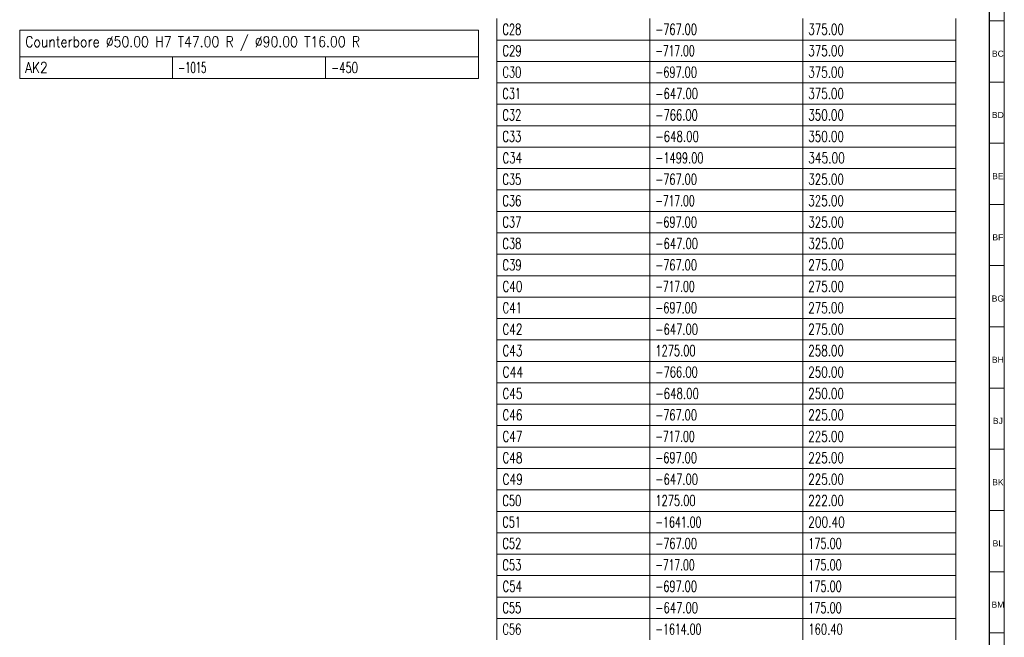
# Model space of a CAD drawing. Header units: millimetres. Extents: x -34 to 6620, y -230 to 4700.
# Tile 206 of 216: x 6296 to 6618, y 3489 to 3690. Entities that reach past the tile are written whole.
import ezdxf

# ---------------------------------------------------------------- set-up
doc = ezdxf.new("R2010")
doc.units = ezdxf.units.MM
doc.layers.add('1', color=7, linetype='Continuous', true_color=0xffffff)
doc.styles.add('Arial Unicode MS', font='Arial Unicode MS')
doc.styles.add('latin_extended', font='simplex.shx')

# ---------------------------------------------------------------- blocks, each defined once
blk = doc.blocks.new('TabularNote1')
at = {"layer": '1', "color": 163, "linetype": 'Continuous', "lineweight": 18}
for p, q in [((6296.106456, 3686.943218), (6346.106456, 3686.943218)), ((6296.106456, 3686.943218), (6296.106456, 3678.193218)), ((6346.106456, 3686.943218), (6396.106456, 3686.943218)), ((6396.106456, 3686.943218), (6446.106456, 3686.943218)), ((6446.106456, 3686.943218), (6446.106456, 3678.193218)), ((6296.106456, 3678.193218), (6346.106456, 3678.193218)), ((6296.106456, 3678.193218), (6296.106456, 3671.193218)), ((6346.106456, 3678.193218), (6396.106456, 3678.193218)), ((6346.106456, 3678.193218), (6346.106456, 3671.193218)), ((6396.106456, 3678.193218), (6446.106456, 3678.193218)), ((6396.106456, 3678.193218), (6396.106456, 3671.193218)), ((6446.106456, 3678.193218), (6446.106456, 3671.193218)), ((6296.106456, 3671.193218), (6346.106456, 3671.193218)), ((6346.106456, 3671.193218), (6396.106456, 3671.193218)), ((6396.106456, 3671.193218), (6446.106456, 3671.193218))]:
    blk.add_line(p, q, dxfattribs=at)
at = {"layer": '1', "color": 2, "linetype": 'Continuous', "lineweight": 13, "char_height": 3.5, "attachment_point": 4, "line_spacing_factor": 0.963855, "style": 'latin_extended'}
for s, insert in [('\\W0.8525;Counterbore %%c50.00 H7 T47.00 R / %%c90.00 T16.00 R', (6297.923956, 3682.568218)), ('\\W0.8262;AK2', (6297.923956, 3674.693218)), ('\\W0.5798;-1015', (6347.923956, 3674.693218)), ('\\W0.6800;-450', (6397.923956, 3674.693218))]:
    blk.add_mtext(s, dxfattribs=dict(at, insert=insert))
blk = doc.blocks.new('TabularNote4')
at = {"layer": '1', "color": 163, "linetype": 'Continuous', "lineweight": 18}
for p, q in [((6452.106456, 3690.712114), (6452.106456, 3683.712114)), ((6502.106456, 3690.712114), (6502.106456, 3683.712114)), ((6552.106456, 3690.712114), (6552.106456, 3683.712114)), ((6602.106456, 3690.712114), (6602.106456, 3683.712114)), ((6452.106456, 3683.712114), (6502.106456, 3683.712114)), ((6452.106456, 3683.712114), (6452.106456, 3676.712114)), ((6502.106456, 3683.712114), (6552.106456, 3683.712114)), ((6502.106456, 3683.712114), (6502.106456, 3676.712114)), ((6552.106456, 3683.712114), (6602.106456, 3683.712114)), ((6552.106456, 3683.712114), (6552.106456, 3676.712114)), ((6602.106456, 3683.712114), (6602.106456, 3676.712114)), ((6452.106456, 3676.712114), (6502.106456, 3676.712114)), ((6452.106456, 3676.712114), (6452.106456, 3669.712114)), ((6502.106456, 3676.712114), (6552.106456, 3676.712114)), ((6502.106456, 3676.712114), (6502.106456, 3669.712114)), ((6552.106456, 3676.712114), (6602.106456, 3676.712114)), ((6552.106456, 3676.712114), (6552.106456, 3669.712114)), ((6602.106456, 3676.712114), (6602.106456, 3669.712114)), ((6452.106456, 3669.712114), (6502.106456, 3669.712114)), ((6452.106456, 3669.712114), (6452.106456, 3662.712114)), ((6502.106456, 3669.712114), (6552.106456, 3669.712114)), ((6502.106456, 3669.712114), (6502.106456, 3662.712114)), ((6552.106456, 3669.712114), (6602.106456, 3669.712114)), ((6552.106456, 3669.712114), (6552.106456, 3662.712114)), ((6602.106456, 3669.712114), (6602.106456, 3662.712114)), ((6452.106456, 3662.712114), (6502.106456, 3662.712114)), ((6452.106456, 3662.712114), (6452.106456, 3655.712114)), ((6502.106456, 3662.712114), (6552.106456, 3662.712114)), ((6502.106456, 3662.712114), (6502.106456, 3655.712114)), ((6552.106456, 3662.712114), (6602.106456, 3662.712114)), ((6552.106456, 3662.712114), (6552.106456, 3655.712114)), ((6602.106456, 3662.712114), (6602.106456, 3655.712114)), ((6452.106456, 3655.712114), (6502.106456, 3655.712114)), ((6452.106456, 3655.712114), (6452.106456, 3648.712114)), ((6502.106456, 3655.712114), (6552.106456, 3655.712114)), ((6502.106456, 3655.712114), (6502.106456, 3648.712114)), ((6552.106456, 3655.712114), (6602.106456, 3655.712114)), ((6552.106456, 3655.712114), (6552.106456, 3648.712114)), ((6602.106456, 3655.712114), (6602.106456, 3648.712114)), ((6452.106456, 3648.712114), (6502.106456, 3648.712114)), ((6452.106456, 3648.712114), (6452.106456, 3641.712114)), ((6502.106456, 3648.712114), (6552.106456, 3648.712114)), ((6502.106456, 3648.712114), (6502.106456, 3641.712114)), ((6552.106456, 3648.712114), (6602.106456, 3648.712114)), ((6552.106456, 3648.712114), (6552.106456, 3641.712114)), ((6602.106456, 3648.712114), (6602.106456, 3641.712114)), ((6452.106456, 3641.712114), (6502.106456, 3641.712114)), ((6452.106456, 3641.712114), (6452.106456, 3634.712114)), ((6502.106456, 3641.712114), (6552.106456, 3641.712114)), ((6502.106456, 3641.712114), (6502.106456, 3634.712114)), ((6552.106456, 3641.712114), (6602.106456, 3641.712114)), ((6552.106456, 3641.712114), (6552.106456, 3634.712114)), ((6602.106456, 3641.712114), (6602.106456, 3634.712114)), ((6452.106456, 3634.712114), (6502.106456, 3634.712114)), ((6452.106456, 3634.712114), (6452.106456, 3627.712114)), ((6502.106456, 3634.712114), (6552.106456, 3634.712114)), ((6502.106456, 3634.712114), (6502.106456, 3627.712114)), ((6552.106456, 3634.712114), (6602.106456, 3634.712114)), ((6552.106456, 3634.712114), (6552.106456, 3627.712114)), ((6602.106456, 3634.712114), (6602.106456, 3627.712114)), ((6452.106456, 3627.712114), (6502.106456, 3627.712114)), ((6452.106456, 3627.712114), (6452.106456, 3620.712114)), ((6502.106456, 3627.712114), (6552.106456, 3627.712114)), ((6502.106456, 3627.712114), (6502.106456, 3620.712114)), ((6552.106456, 3627.712114), (6602.106456, 3627.712114)), ((6552.106456, 3627.712114), (6552.106456, 3620.712114)), ((6602.106456, 3627.712114), (6602.106456, 3620.712114)), ((6452.106456, 3620.712114), (6502.106456, 3620.712114)), ((6452.106456, 3620.712114), (6452.106456, 3613.712114)), ((6502.106456, 3620.712114), (6552.106456, 3620.712114)), ((6502.106456, 3620.712114), (6502.106456, 3613.712114)), ((6552.106456, 3620.712114), (6602.106456, 3620.712114)), ((6552.106456, 3620.712114), (6552.106456, 3613.712114)), ((6602.106456, 3620.712114), (6602.106456, 3613.712114)), ((6452.106456, 3613.712114), (6502.106456, 3613.712114)), ((6452.106456, 3613.712114), (6452.106456, 3606.712114)), ((6502.106456, 3613.712114), (6552.106456, 3613.712114)), ((6502.106456, 3613.712114), (6502.106456, 3606.712114)), ((6552.106456, 3613.712114), (6602.106456, 3613.712114)), ((6552.106456, 3613.712114), (6552.106456, 3606.712114)), ((6602.106456, 3613.712114), (6602.106456, 3606.712114)), ((6452.106456, 3606.712114), (6502.106456, 3606.712114)), ((6452.106456, 3606.712114), (6452.106456, 3599.712114)), ((6502.106456, 3606.712114), (6552.106456, 3606.712114)), ((6502.106456, 3606.712114), (6502.106456, 3599.712114)), ((6552.106456, 3606.712114), (6602.106456, 3606.712114)), ((6552.106456, 3606.712114), (6552.106456, 3599.712114)), ((6602.106456, 3606.712114), (6602.106456, 3599.712114)), ((6452.106456, 3599.712114), (6502.106456, 3599.712114)), ((6452.106456, 3599.712114), (6452.106456, 3592.712114)), ((6502.106456, 3599.712114), (6552.106456, 3599.712114)), ((6502.106456, 3599.712114), (6502.106456, 3592.712114)), ((6552.106456, 3599.712114), (6602.106456, 3599.712114)), ((6552.106456, 3599.712114), (6552.106456, 3592.712114)), ((6602.106456, 3599.712114), (6602.106456, 3592.712114)), ((6452.106456, 3592.712114), (6502.106456, 3592.712114)), ((6452.106456, 3592.712114), (6452.106456, 3585.712114)), ((6502.106456, 3592.712114), (6552.106456, 3592.712114)), ((6502.106456, 3592.712114), (6502.106456, 3585.712114)), ((6552.106456, 3592.712114), (6602.106456, 3592.712114)), ((6552.106456, 3592.712114), (6552.106456, 3585.712114)), ((6602.106456, 3592.712114), (6602.106456, 3585.712114)), ((6452.106456, 3585.712114), (6502.106456, 3585.712114)), ((6452.106456, 3585.712114), (6452.106456, 3578.712114)), ((6502.106456, 3585.712114), (6552.106456, 3585.712114)), ((6502.106456, 3585.712114), (6502.106456, 3578.712114)), ((6552.106456, 3585.712114), (6602.106456, 3585.712114)), ((6552.106456, 3585.712114), (6552.106456, 3578.712114)), ((6602.106456, 3585.712114), (6602.106456, 3578.712114)), ((6452.106456, 3578.712114), (6502.106456, 3578.712114)), ((6452.106456, 3578.712114), (6452.106456, 3571.712114)), ((6502.106456, 3578.712114), (6552.106456, 3578.712114)), ((6502.106456, 3578.712114), (6502.106456, 3571.712114)), ((6552.106456, 3578.712114), (6602.106456, 3578.712114)), ((6552.106456, 3578.712114), (6552.106456, 3571.712114)), ((6602.106456, 3578.712114), (6602.106456, 3571.712114)), ((6452.106456, 3571.712114), (6502.106456, 3571.712114)), ((6452.106456, 3571.712114), (6452.106456, 3564.712114)), ((6502.106456, 3571.712114), (6552.106456, 3571.712114)), ((6502.106456, 3571.712114), (6502.106456, 3564.712114)), ((6552.106456, 3571.712114), (6602.106456, 3571.712114)), ((6552.106456, 3571.712114), (6552.106456, 3564.712114)), ((6602.106456, 3571.712114), (6602.106456, 3564.712114)), ((6452.106456, 3564.712114), (6502.106456, 3564.712114)), ((6452.106456, 3564.712114), (6452.106456, 3557.712114)), ((6502.106456, 3564.712114), (6552.106456, 3564.712114)), ((6502.106456, 3564.712114), (6502.106456, 3557.712114)), ((6552.106456, 3564.712114), (6602.106456, 3564.712114)), ((6552.106456, 3564.712114), (6552.106456, 3557.712114)), ((6602.106456, 3564.712114), (6602.106456, 3557.712114)), ((6452.106456, 3557.712114), (6502.106456, 3557.712114)), ((6452.106456, 3557.712114), (6452.106456, 3550.712114)), ((6502.106456, 3557.712114), (6552.106456, 3557.712114)), ((6502.106456, 3557.712114), (6502.106456, 3550.712114)), ((6552.106456, 3557.712114), (6602.106456, 3557.712114)), ((6552.106456, 3557.712114), (6552.106456, 3550.712114)), ((6602.106456, 3557.712114), (6602.106456, 3550.712114)), ((6452.106456, 3550.712114), (6502.106456, 3550.712114)), ((6452.106456, 3550.712114), (6452.106456, 3543.712114)), ((6502.106456, 3550.712114), (6552.106456, 3550.712114)), ((6502.106456, 3550.712114), (6502.106456, 3543.712114)), ((6552.106456, 3550.712114), (6602.106456, 3550.712114)), ((6552.106456, 3550.712114), (6552.106456, 3543.712114)), ((6602.106456, 3550.712114), (6602.106456, 3543.712114)), ((6452.106456, 3543.712114), (6502.106456, 3543.712114)), ((6452.106456, 3543.712114), (6452.106456, 3536.712114)), ((6502.106456, 3543.712114), (6552.106456, 3543.712114)), ((6502.106456, 3543.712114), (6502.106456, 3536.712114)), ((6552.106456, 3543.712114), (6602.106456, 3543.712114)), ((6552.106456, 3543.712114), (6552.106456, 3536.712114)), ((6602.106456, 3543.712114), (6602.106456, 3536.712114)), ((6452.106456, 3536.712114), (6502.106456, 3536.712114)), ((6452.106456, 3536.712114), (6452.106456, 3529.712114)), ((6502.106456, 3536.712114), (6552.106456, 3536.712114)), ((6502.106456, 3536.712114), (6502.106456, 3529.712114)), ((6552.106456, 3536.712114), (6602.106456, 3536.712114)), ((6552.106456, 3536.712114), (6552.106456, 3529.712114)), ((6602.106456, 3536.712114), (6602.106456, 3529.712114)), ((6452.106456, 3529.712114), (6502.106456, 3529.712114)), ((6452.106456, 3529.712114), (6452.106456, 3522.712114)), ((6502.106456, 3529.712114), (6552.106456, 3529.712114)), ((6502.106456, 3529.712114), (6502.106456, 3522.712114)), ((6552.106456, 3529.712114), (6602.106456, 3529.712114)), ((6552.106456, 3529.712114), (6552.106456, 3522.712114)), ((6602.106456, 3529.712114), (6602.106456, 3522.712114)), ((6452.106456, 3522.712114), (6502.106456, 3522.712114)), ((6452.106456, 3522.712114), (6452.106456, 3515.712114)), ((6502.106456, 3522.712114), (6552.106456, 3522.712114)), ((6502.106456, 3522.712114), (6502.106456, 3515.712114)), ((6552.106456, 3522.712114), (6602.106456, 3522.712114)), ((6552.106456, 3522.712114), (6552.106456, 3515.712114)), ((6602.106456, 3522.712114), (6602.106456, 3515.712114)), ((6452.106456, 3515.712114), (6502.106456, 3515.712114)), ((6452.106456, 3515.712114), (6452.106456, 3508.712114)), ((6502.106456, 3515.712114), (6552.106456, 3515.712114)), ((6502.106456, 3515.712114), (6502.106456, 3508.712114)), ((6552.106456, 3515.712114), (6602.106456, 3515.712114)), ((6552.106456, 3515.712114), (6552.106456, 3508.712114)), ((6602.106456, 3515.712114), (6602.106456, 3508.712114)), ((6452.106456, 3508.712114), (6502.106456, 3508.712114)), ((6452.106456, 3508.712114), (6452.106456, 3501.712114)), ((6502.106456, 3508.712114), (6552.106456, 3508.712114)), ((6502.106456, 3508.712114), (6502.106456, 3501.712114)), ((6552.106456, 3508.712114), (6602.106456, 3508.712114)), ((6552.106456, 3508.712114), (6552.106456, 3501.712114)), ((6602.106456, 3508.712114), (6602.106456, 3501.712114)), ((6452.106456, 3501.712114), (6502.106456, 3501.712114)), ((6452.106456, 3501.712114), (6452.106456, 3494.712114)), ((6502.106456, 3501.712114), (6552.106456, 3501.712114)), ((6502.106456, 3501.712114), (6502.106456, 3494.712114)), ((6552.106456, 3501.712114), (6602.106456, 3501.712114)), ((6552.106456, 3501.712114), (6552.106456, 3494.712114)), ((6602.106456, 3501.712114), (6602.106456, 3494.712114)), ((6452.106456, 3494.712114), (6502.106456, 3494.712114)), ((6452.106456, 3494.712114), (6452.106456, 3487.712114)), ((6502.106456, 3494.712114), (6552.106456, 3494.712114)), ((6502.106456, 3494.712114), (6502.106456, 3487.712114)), ((6552.106456, 3494.712114), (6602.106456, 3494.712114)), ((6552.106456, 3494.712114), (6552.106456, 3487.712114)), ((6602.106456, 3494.712114), (6602.106456, 3487.712114))]:
    blk.add_line(p, q, dxfattribs=at)
at = {"layer": '1', "color": 2, "linetype": 'Continuous', "lineweight": 13, "char_height": 3.5, "attachment_point": 4, "line_spacing_factor": 0.963855, "style": 'latin_extended'}
for s, insert in [('\\W0.6732;C28', (6453.923956, 3687.212114)), ('\\W0.6661;-767.00', (6503.923956, 3687.212114)), ('\\W0.7053;375.00', (6553.923956, 3687.212114)), ('\\W0.6850;C29', (6453.923956, 3680.212114)), ('\\W0.6291;-717.00', (6503.923956, 3680.212114)), ('\\W0.7053;375.00', (6553.923956, 3680.212114)), ('\\W0.6732;C30', (6453.923956, 3673.212114)), ('\\W0.6661;-697.00', (6503.923956, 3673.212114)), ('\\W0.7053;375.00', (6553.923956, 3673.212114)), ('\\W0.6626;C31', (6453.923956, 3666.212114)), ('\\W0.6834;-647.00', (6503.923956, 3666.212114)), ('\\W0.7053;375.00', (6553.923956, 3666.212114)), ('\\W0.6732;C32', (6453.923956, 3659.212114)), ('\\W0.6809;-766.00', (6503.923956, 3659.212114)), ('\\W0.7053;350.00', (6553.923956, 3659.212114)), ('\\W0.6732;C33', (6453.923956, 3652.212114)), ('\\W0.6982;-648.00', (6503.923956, 3652.212114)), ('\\W0.7053;350.00', (6553.923956, 3652.212114)), ('\\W0.7007;C34', (6453.923956, 3645.212114)), ('\\W0.6734;-1499.00', (6503.923956, 3645.212114)), ('\\W0.7268;345.00', (6553.923956, 3645.212114)), ('\\W0.6732;C35', (6453.923956, 3638.212114)), ('\\W0.6661;-767.00', (6503.923956, 3638.212114)), ('\\W0.7053;325.00', (6553.923956, 3638.212114)), ('\\W0.6732;C36', (6453.923956, 3631.212114)), ('\\W0.6291;-717.00', (6503.923956, 3631.212114)), ('\\W0.7053;325.00', (6553.923956, 3631.212114)), ('\\W0.6732;C37', (6453.923956, 3624.212114)), ('\\W0.6661;-697.00', (6503.923956, 3624.212114)), ('\\W0.7053;325.00', (6553.923956, 3624.212114)), ('\\W0.6732;C38', (6453.923956, 3617.212114)), ('\\W0.6834;-647.00', (6503.923956, 3617.212114)), ('\\W0.7053;325.00', (6553.923956, 3617.212114)), ('\\W0.6850;C39', (6453.923956, 3610.212114)), ('\\W0.6661;-767.00', (6503.923956, 3610.212114)), ('\\W0.7053;275.00', (6553.923956, 3610.212114)), ('\\W0.7128;C40', (6453.923956, 3603.212114)), ('\\W0.6291;-717.00', (6503.923956, 3603.212114)), ('\\W0.7053;275.00', (6553.923956, 3603.212114)), ('\\W0.7067;C41', (6453.923956, 3596.212114)), ('\\W0.6661;-697.00', (6503.923956, 3596.212114)), ('\\W0.7053;275.00', (6553.923956, 3596.212114)), ('\\W0.7128;C42', (6453.923956, 3589.212114)), ('\\W0.6834;-647.00', (6503.923956, 3589.212114)), ('\\W0.7053;275.00', (6553.923956, 3589.212114)), ('\\W0.7128;C43', (6453.923956, 3582.212114)), ('\\W0.6743;1275.00', (6503.923956, 3582.212114)), ('\\W0.7053;258.00', (6553.923956, 3582.212114)), ('\\W0.7452;C44', (6453.923956, 3575.212114)), ('\\W0.6809;-766.00', (6503.923956, 3575.212114)), ('\\W0.7053;250.00', (6553.923956, 3575.212114)), ('\\W0.7128;C45', (6453.923956, 3568.212114)), ('\\W0.6982;-648.00', (6503.923956, 3568.212114)), ('\\W0.7053;250.00', (6553.923956, 3568.212114)), ('\\W0.7128;C46', (6453.923956, 3561.212114)), ('\\W0.6661;-767.00', (6503.923956, 3561.212114)), ('\\W0.7053;225.00', (6553.923956, 3561.212114)), ('\\W0.7128;C47', (6453.923956, 3554.212114)), ('\\W0.6291;-717.00', (6503.923956, 3554.212114)), ('\\W0.7053;225.00', (6553.923956, 3554.212114)), ('\\W0.7128;C48', (6453.923956, 3547.212114)), ('\\W0.6661;-697.00', (6503.923956, 3547.212114)), ('\\W0.7053;225.00', (6553.923956, 3547.212114)), ('\\W0.7253;C49', (6453.923956, 3540.212114)), ('\\W0.6834;-647.00', (6503.923956, 3540.212114)), ('\\W0.7053;225.00', (6553.923956, 3540.212114)), ('\\W0.6732;C50', (6453.923956, 3533.212114)), ('\\W0.6743;1275.00', (6503.923956, 3533.212114)), ('\\W0.7053;222.00', (6553.923956, 3533.212114)), ('\\W0.6626;C51', (6453.923956, 3526.212114)), ('\\W0.6434;-1641.00', (6503.923956, 3526.212114)), ('\\W0.7268;200.40', (6553.923956, 3526.212114)), ('\\W0.6732;C52', (6453.923956, 3519.212114)), ('\\W0.6661;-767.00', (6503.923956, 3519.212114)), ('\\W0.6624;175.00', (6553.923956, 3519.212114)), ('\\W0.6732;C53', (6453.923956, 3512.212114)), ('\\W0.6291;-717.00', (6503.923956, 3512.212114)), ('\\W0.6624;175.00', (6553.923956, 3512.212114)), ('\\W0.7007;C54', (6453.923956, 3505.212114)), ('\\W0.6661;-697.00', (6503.923956, 3505.212114)), ('\\W0.6624;175.00', (6553.923956, 3505.212114)), ('\\W0.6732;C55', (6453.923956, 3498.212114)), ('\\W0.6834;-647.00', (6503.923956, 3498.212114)), ('\\W0.6624;175.00', (6553.923956, 3498.212114)), ('\\W0.6732;C56', (6453.923956, 3491.212114)), ('\\W0.6434;-1614.00', (6503.923956, 3491.212114)), ('\\W0.6838;160.40', (6553.923956, 3491.212114))]:
    blk.add_mtext(s, dxfattribs=dict(at, insert=insert))
blk = doc.blocks.new('TabularNote6')
at = {"layer": '1', "color": 163, "linetype": 'Continuous', "lineweight": 18}
for p, q in [((6452.106456, 3690.712114), (6452.106456, 3683.712114)), ((6502.106456, 3690.712114), (6502.106456, 3683.712114)), ((6552.106456, 3690.712114), (6552.106456, 3683.712114)), ((6602.106456, 3690.712114), (6602.106456, 3683.712114)), ((6452.106456, 3683.712114), (6502.106456, 3683.712114)), ((6452.106456, 3683.712114), (6452.106456, 3676.712114)), ((6502.106456, 3683.712114), (6552.106456, 3683.712114)), ((6502.106456, 3683.712114), (6502.106456, 3676.712114)), ((6552.106456, 3683.712114), (6602.106456, 3683.712114)), ((6552.106456, 3683.712114), (6552.106456, 3676.712114)), ((6602.106456, 3683.712114), (6602.106456, 3676.712114)), ((6452.106456, 3676.712114), (6502.106456, 3676.712114)), ((6452.106456, 3676.712114), (6452.106456, 3669.712114)), ((6502.106456, 3676.712114), (6552.106456, 3676.712114)), ((6502.106456, 3676.712114), (6502.106456, 3669.712114)), ((6552.106456, 3676.712114), (6602.106456, 3676.712114)), ((6552.106456, 3676.712114), (6552.106456, 3669.712114)), ((6602.106456, 3676.712114), (6602.106456, 3669.712114)), ((6452.106456, 3669.712114), (6502.106456, 3669.712114)), ((6452.106456, 3669.712114), (6452.106456, 3662.712114)), ((6502.106456, 3669.712114), (6552.106456, 3669.712114)), ((6502.106456, 3669.712114), (6502.106456, 3662.712114)), ((6552.106456, 3669.712114), (6602.106456, 3669.712114)), ((6552.106456, 3669.712114), (6552.106456, 3662.712114)), ((6602.106456, 3669.712114), (6602.106456, 3662.712114)), ((6452.106456, 3662.712114), (6502.106456, 3662.712114)), ((6452.106456, 3662.712114), (6452.106456, 3655.712114)), ((6502.106456, 3662.712114), (6552.106456, 3662.712114)), ((6502.106456, 3662.712114), (6502.106456, 3655.712114)), ((6552.106456, 3662.712114), (6602.106456, 3662.712114)), ((6552.106456, 3662.712114), (6552.106456, 3655.712114)), ((6602.106456, 3662.712114), (6602.106456, 3655.712114)), ((6452.106456, 3655.712114), (6502.106456, 3655.712114)), ((6452.106456, 3655.712114), (6452.106456, 3648.712114)), ((6502.106456, 3655.712114), (6552.106456, 3655.712114)), ((6502.106456, 3655.712114), (6502.106456, 3648.712114)), ((6552.106456, 3655.712114), (6602.106456, 3655.712114)), ((6552.106456, 3655.712114), (6552.106456, 3648.712114)), ((6602.106456, 3655.712114), (6602.106456, 3648.712114)), ((6452.106456, 3648.712114), (6502.106456, 3648.712114)), ((6452.106456, 3648.712114), (6452.106456, 3641.712114)), ((6502.106456, 3648.712114), (6552.106456, 3648.712114)), ((6502.106456, 3648.712114), (6502.106456, 3641.712114)), ((6552.106456, 3648.712114), (6602.106456, 3648.712114)), ((6552.106456, 3648.712114), (6552.106456, 3641.712114)), ((6602.106456, 3648.712114), (6602.106456, 3641.712114)), ((6452.106456, 3641.712114), (6502.106456, 3641.712114)), ((6452.106456, 3641.712114), (6452.106456, 3634.712114)), ((6502.106456, 3641.712114), (6552.106456, 3641.712114)), ((6502.106456, 3641.712114), (6502.106456, 3634.712114)), ((6552.106456, 3641.712114), (6602.106456, 3641.712114)), ((6552.106456, 3641.712114), (6552.106456, 3634.712114)), ((6602.106456, 3641.712114), (6602.106456, 3634.712114)), ((6452.106456, 3634.712114), (6502.106456, 3634.712114)), ((6452.106456, 3634.712114), (6452.106456, 3627.712114)), ((6502.106456, 3634.712114), (6552.106456, 3634.712114)), ((6502.106456, 3634.712114), (6502.106456, 3627.712114)), ((6552.106456, 3634.712114), (6602.106456, 3634.712114)), ((6552.106456, 3634.712114), (6552.106456, 3627.712114)), ((6602.106456, 3634.712114), (6602.106456, 3627.712114)), ((6452.106456, 3627.712114), (6502.106456, 3627.712114)), ((6452.106456, 3627.712114), (6452.106456, 3620.712114)), ((6502.106456, 3627.712114), (6552.106456, 3627.712114)), ((6502.106456, 3627.712114), (6502.106456, 3620.712114)), ((6552.106456, 3627.712114), (6602.106456, 3627.712114)), ((6552.106456, 3627.712114), (6552.106456, 3620.712114)), ((6602.106456, 3627.712114), (6602.106456, 3620.712114)), ((6452.106456, 3620.712114), (6502.106456, 3620.712114)), ((6452.106456, 3620.712114), (6452.106456, 3613.712114)), ((6502.106456, 3620.712114), (6552.106456, 3620.712114)), ((6502.106456, 3620.712114), (6502.106456, 3613.712114)), ((6552.106456, 3620.712114), (6602.106456, 3620.712114)), ((6552.106456, 3620.712114), (6552.106456, 3613.712114)), ((6602.106456, 3620.712114), (6602.106456, 3613.712114)), ((6452.106456, 3613.712114), (6502.106456, 3613.712114)), ((6452.106456, 3613.712114), (6452.106456, 3606.712114)), ((6502.106456, 3613.712114), (6552.106456, 3613.712114)), ((6502.106456, 3613.712114), (6502.106456, 3606.712114)), ((6552.106456, 3613.712114), (6602.106456, 3613.712114)), ((6552.106456, 3613.712114), (6552.106456, 3606.712114)), ((6602.106456, 3613.712114), (6602.106456, 3606.712114)), ((6452.106456, 3606.712114), (6502.106456, 3606.712114)), ((6452.106456, 3606.712114), (6452.106456, 3599.712114)), ((6502.106456, 3606.712114), (6552.106456, 3606.712114)), ((6502.106456, 3606.712114), (6502.106456, 3599.712114)), ((6552.106456, 3606.712114), (6602.106456, 3606.712114)), ((6552.106456, 3606.712114), (6552.106456, 3599.712114)), ((6602.106456, 3606.712114), (6602.106456, 3599.712114)), ((6452.106456, 3599.712114), (6502.106456, 3599.712114)), ((6452.106456, 3599.712114), (6452.106456, 3592.712114)), ((6502.106456, 3599.712114), (6552.106456, 3599.712114)), ((6502.106456, 3599.712114), (6502.106456, 3592.712114)), ((6552.106456, 3599.712114), (6602.106456, 3599.712114)), ((6552.106456, 3599.712114), (6552.106456, 3592.712114)), ((6602.106456, 3599.712114), (6602.106456, 3592.712114)), ((6452.106456, 3592.712114), (6502.106456, 3592.712114)), ((6452.106456, 3592.712114), (6452.106456, 3585.712114)), ((6502.106456, 3592.712114), (6552.106456, 3592.712114)), ((6502.106456, 3592.712114), (6502.106456, 3585.712114)), ((6552.106456, 3592.712114), (6602.106456, 3592.712114)), ((6552.106456, 3592.712114), (6552.106456, 3585.712114)), ((6602.106456, 3592.712114), (6602.106456, 3585.712114)), ((6452.106456, 3585.712114), (6502.106456, 3585.712114)), ((6452.106456, 3585.712114), (6452.106456, 3578.712114)), ((6502.106456, 3585.712114), (6552.106456, 3585.712114)), ((6502.106456, 3585.712114), (6502.106456, 3578.712114)), ((6552.106456, 3585.712114), (6602.106456, 3585.712114)), ((6552.106456, 3585.712114), (6552.106456, 3578.712114)), ((6602.106456, 3585.712114), (6602.106456, 3578.712114)), ((6452.106456, 3578.712114), (6502.106456, 3578.712114)), ((6452.106456, 3578.712114), (6452.106456, 3571.712114)), ((6502.106456, 3578.712114), (6552.106456, 3578.712114)), ((6502.106456, 3578.712114), (6502.106456, 3571.712114)), ((6552.106456, 3578.712114), (6602.106456, 3578.712114)), ((6552.106456, 3578.712114), (6552.106456, 3571.712114)), ((6602.106456, 3578.712114), (6602.106456, 3571.712114)), ((6452.106456, 3571.712114), (6502.106456, 3571.712114)), ((6452.106456, 3571.712114), (6452.106456, 3564.712114)), ((6502.106456, 3571.712114), (6552.106456, 3571.712114)), ((6502.106456, 3571.712114), (6502.106456, 3564.712114)), ((6552.106456, 3571.712114), (6602.106456, 3571.712114)), ((6552.106456, 3571.712114), (6552.106456, 3564.712114)), ((6602.106456, 3571.712114), (6602.106456, 3564.712114)), ((6452.106456, 3564.712114), (6502.106456, 3564.712114)), ((6452.106456, 3564.712114), (6452.106456, 3557.712114)), ((6502.106456, 3564.712114), (6552.106456, 3564.712114)), ((6502.106456, 3564.712114), (6502.106456, 3557.712114)), ((6552.106456, 3564.712114), (6602.106456, 3564.712114)), ((6552.106456, 3564.712114), (6552.106456, 3557.712114)), ((6602.106456, 3564.712114), (6602.106456, 3557.712114)), ((6452.106456, 3557.712114), (6502.106456, 3557.712114)), ((6452.106456, 3557.712114), (6452.106456, 3550.712114)), ((6502.106456, 3557.712114), (6552.106456, 3557.712114)), ((6502.106456, 3557.712114), (6502.106456, 3550.712114)), ((6552.106456, 3557.712114), (6602.106456, 3557.712114)), ((6552.106456, 3557.712114), (6552.106456, 3550.712114)), ((6602.106456, 3557.712114), (6602.106456, 3550.712114)), ((6452.106456, 3550.712114), (6502.106456, 3550.712114)), ((6452.106456, 3550.712114), (6452.106456, 3543.712114)), ((6502.106456, 3550.712114), (6552.106456, 3550.712114)), ((6502.106456, 3550.712114), (6502.106456, 3543.712114)), ((6552.106456, 3550.712114), (6602.106456, 3550.712114)), ((6552.106456, 3550.712114), (6552.106456, 3543.712114)), ((6602.106456, 3550.712114), (6602.106456, 3543.712114)), ((6452.106456, 3543.712114), (6502.106456, 3543.712114)), ((6452.106456, 3543.712114), (6452.106456, 3536.712114)), ((6502.106456, 3543.712114), (6552.106456, 3543.712114)), ((6502.106456, 3543.712114), (6502.106456, 3536.712114)), ((6552.106456, 3543.712114), (6602.106456, 3543.712114)), ((6552.106456, 3543.712114), (6552.106456, 3536.712114)), ((6602.106456, 3543.712114), (6602.106456, 3536.712114)), ((6452.106456, 3536.712114), (6502.106456, 3536.712114)), ((6452.106456, 3536.712114), (6452.106456, 3529.712114)), ((6502.106456, 3536.712114), (6552.106456, 3536.712114)), ((6502.106456, 3536.712114), (6502.106456, 3529.712114)), ((6552.106456, 3536.712114), (6602.106456, 3536.712114)), ((6552.106456, 3536.712114), (6552.106456, 3529.712114)), ((6602.106456, 3536.712114), (6602.106456, 3529.712114)), ((6452.106456, 3529.712114), (6502.106456, 3529.712114)), ((6452.106456, 3529.712114), (6452.106456, 3522.712114)), ((6502.106456, 3529.712114), (6552.106456, 3529.712114)), ((6502.106456, 3529.712114), (6502.106456, 3522.712114)), ((6552.106456, 3529.712114), (6602.106456, 3529.712114)), ((6552.106456, 3529.712114), (6552.106456, 3522.712114)), ((6602.106456, 3529.712114), (6602.106456, 3522.712114)), ((6452.106456, 3522.712114), (6502.106456, 3522.712114)), ((6452.106456, 3522.712114), (6452.106456, 3515.712114)), ((6502.106456, 3522.712114), (6552.106456, 3522.712114)), ((6502.106456, 3522.712114), (6502.106456, 3515.712114)), ((6552.106456, 3522.712114), (6602.106456, 3522.712114)), ((6552.106456, 3522.712114), (6552.106456, 3515.712114)), ((6602.106456, 3522.712114), (6602.106456, 3515.712114)), ((6452.106456, 3515.712114), (6502.106456, 3515.712114)), ((6452.106456, 3515.712114), (6452.106456, 3508.712114)), ((6502.106456, 3515.712114), (6552.106456, 3515.712114)), ((6502.106456, 3515.712114), (6502.106456, 3508.712114)), ((6552.106456, 3515.712114), (6602.106456, 3515.712114)), ((6552.106456, 3515.712114), (6552.106456, 3508.712114)), ((6602.106456, 3515.712114), (6602.106456, 3508.712114)), ((6452.106456, 3508.712114), (6502.106456, 3508.712114)), ((6452.106456, 3508.712114), (6452.106456, 3501.712114)), ((6502.106456, 3508.712114), (6552.106456, 3508.712114)), ((6502.106456, 3508.712114), (6502.106456, 3501.712114)), ((6552.106456, 3508.712114), (6602.106456, 3508.712114)), ((6552.106456, 3508.712114), (6552.106456, 3501.712114)), ((6602.106456, 3508.712114), (6602.106456, 3501.712114)), ((6452.106456, 3501.712114), (6502.106456, 3501.712114)), ((6452.106456, 3501.712114), (6452.106456, 3494.712114)), ((6502.106456, 3501.712114), (6552.106456, 3501.712114)), ((6502.106456, 3501.712114), (6502.106456, 3494.712114)), ((6552.106456, 3501.712114), (6602.106456, 3501.712114)), ((6552.106456, 3501.712114), (6552.106456, 3494.712114)), ((6602.106456, 3501.712114), (6602.106456, 3494.712114)), ((6452.106456, 3494.712114), (6502.106456, 3494.712114)), ((6452.106456, 3494.712114), (6452.106456, 3487.712114)), ((6502.106456, 3494.712114), (6552.106456, 3494.712114)), ((6502.106456, 3494.712114), (6502.106456, 3487.712114)), ((6552.106456, 3494.712114), (6602.106456, 3494.712114)), ((6552.106456, 3494.712114), (6552.106456, 3487.712114)), ((6602.106456, 3494.712114), (6602.106456, 3487.712114))]:
    blk.add_line(p, q, dxfattribs=at)
at = {"layer": '1', "color": 2, "linetype": 'Continuous', "lineweight": 13, "char_height": 3.5, "attachment_point": 4, "line_spacing_factor": 0.963855, "style": 'latin_extended'}
for s, insert in [('\\W0.6732;C28', (6453.923956, 3687.212114)), ('\\W0.6661;-767.00', (6503.923956, 3687.212114)), ('\\W0.7053;375.00', (6553.923956, 3687.212114)), ('\\W0.6850;C29', (6453.923956, 3680.212114)), ('\\W0.6291;-717.00', (6503.923956, 3680.212114)), ('\\W0.7053;375.00', (6553.923956, 3680.212114)), ('\\W0.6732;C30', (6453.923956, 3673.212114)), ('\\W0.6661;-697.00', (6503.923956, 3673.212114)), ('\\W0.7053;375.00', (6553.923956, 3673.212114)), ('\\W0.6626;C31', (6453.923956, 3666.212114)), ('\\W0.6834;-647.00', (6503.923956, 3666.212114)), ('\\W0.7053;375.00', (6553.923956, 3666.212114)), ('\\W0.6732;C32', (6453.923956, 3659.212114)), ('\\W0.6809;-766.00', (6503.923956, 3659.212114)), ('\\W0.7053;350.00', (6553.923956, 3659.212114)), ('\\W0.6732;C33', (6453.923956, 3652.212114)), ('\\W0.6982;-648.00', (6503.923956, 3652.212114)), ('\\W0.7053;350.00', (6553.923956, 3652.212114)), ('\\W0.7007;C34', (6453.923956, 3645.212114)), ('\\W0.6734;-1499.00', (6503.923956, 3645.212114)), ('\\W0.7268;345.00', (6553.923956, 3645.212114)), ('\\W0.6732;C35', (6453.923956, 3638.212114)), ('\\W0.6661;-767.00', (6503.923956, 3638.212114)), ('\\W0.7053;325.00', (6553.923956, 3638.212114)), ('\\W0.6732;C36', (6453.923956, 3631.212114)), ('\\W0.6291;-717.00', (6503.923956, 3631.212114)), ('\\W0.7053;325.00', (6553.923956, 3631.212114)), ('\\W0.6732;C37', (6453.923956, 3624.212114)), ('\\W0.6661;-697.00', (6503.923956, 3624.212114)), ('\\W0.7053;325.00', (6553.923956, 3624.212114)), ('\\W0.6732;C38', (6453.923956, 3617.212114)), ('\\W0.6834;-647.00', (6503.923956, 3617.212114)), ('\\W0.7053;325.00', (6553.923956, 3617.212114)), ('\\W0.6850;C39', (6453.923956, 3610.212114)), ('\\W0.6661;-767.00', (6503.923956, 3610.212114)), ('\\W0.7053;275.00', (6553.923956, 3610.212114)), ('\\W0.7128;C40', (6453.923956, 3603.212114)), ('\\W0.6291;-717.00', (6503.923956, 3603.212114)), ('\\W0.7053;275.00', (6553.923956, 3603.212114)), ('\\W0.7067;C41', (6453.923956, 3596.212114)), ('\\W0.6661;-697.00', (6503.923956, 3596.212114)), ('\\W0.7053;275.00', (6553.923956, 3596.212114)), ('\\W0.7128;C42', (6453.923956, 3589.212114)), ('\\W0.6834;-647.00', (6503.923956, 3589.212114)), ('\\W0.7053;275.00', (6553.923956, 3589.212114)), ('\\W0.7128;C43', (6453.923956, 3582.212114)), ('\\W0.6743;1275.00', (6503.923956, 3582.212114)), ('\\W0.7053;258.00', (6553.923956, 3582.212114)), ('\\W0.7452;C44', (6453.923956, 3575.212114)), ('\\W0.6809;-766.00', (6503.923956, 3575.212114)), ('\\W0.7053;250.00', (6553.923956, 3575.212114)), ('\\W0.7128;C45', (6453.923956, 3568.212114)), ('\\W0.6982;-648.00', (6503.923956, 3568.212114)), ('\\W0.7053;250.00', (6553.923956, 3568.212114)), ('\\W0.7128;C46', (6453.923956, 3561.212114)), ('\\W0.6661;-767.00', (6503.923956, 3561.212114)), ('\\W0.7053;225.00', (6553.923956, 3561.212114)), ('\\W0.7128;C47', (6453.923956, 3554.212114)), ('\\W0.6291;-717.00', (6503.923956, 3554.212114)), ('\\W0.7053;225.00', (6553.923956, 3554.212114)), ('\\W0.7128;C48', (6453.923956, 3547.212114)), ('\\W0.6661;-697.00', (6503.923956, 3547.212114)), ('\\W0.7053;225.00', (6553.923956, 3547.212114)), ('\\W0.7253;C49', (6453.923956, 3540.212114)), ('\\W0.6834;-647.00', (6503.923956, 3540.212114)), ('\\W0.7053;225.00', (6553.923956, 3540.212114)), ('\\W0.6732;C50', (6453.923956, 3533.212114)), ('\\W0.6743;1275.00', (6503.923956, 3533.212114)), ('\\W0.7053;222.00', (6553.923956, 3533.212114)), ('\\W0.6626;C51', (6453.923956, 3526.212114)), ('\\W0.6434;-1641.00', (6503.923956, 3526.212114)), ('\\W0.7268;200.40', (6553.923956, 3526.212114)), ('\\W0.6732;C52', (6453.923956, 3519.212114)), ('\\W0.6661;-767.00', (6503.923956, 3519.212114)), ('\\W0.6624;175.00', (6553.923956, 3519.212114)), ('\\W0.6732;C53', (6453.923956, 3512.212114)), ('\\W0.6291;-717.00', (6503.923956, 3512.212114)), ('\\W0.6624;175.00', (6553.923956, 3512.212114)), ('\\W0.7007;C54', (6453.923956, 3505.212114)), ('\\W0.6661;-697.00', (6503.923956, 3505.212114)), ('\\W0.6624;175.00', (6553.923956, 3505.212114)), ('\\W0.6732;C55', (6453.923956, 3498.212114)), ('\\W0.6834;-647.00', (6503.923956, 3498.212114)), ('\\W0.6624;175.00', (6553.923956, 3498.212114)), ('\\W0.6732;C56', (6453.923956, 3491.212114)), ('\\W0.6434;-1614.00', (6503.923956, 3491.212114)), ('\\W0.6838;160.40', (6553.923956, 3491.212114))]:
    blk.add_mtext(s, dxfattribs=dict(at, insert=insert))

msp = doc.modelspace()

# ---------------------------------------------------------------- linework, layer by layer
at = {"layer": '1', "color": 3, "linetype": 'Continuous', "lineweight": 18}
msp.add_line((6618, 4698), (6618, 2), dxfattribs=at)
at = {"layer": '1', "color": 7, "linetype": 'Continuous', "lineweight": 25}
msp.add_line((6613, 4693), (6613, 7), dxfattribs=at)
at = {"layer": '1', "color": 3, "linetype": 'Continuous', "lineweight": 13}
for p, q in [((6613, 3690), (6618, 3690)), ((6613, 3670), (6618, 3670)), ((6613, 3650), (6618, 3650)), ((6613, 3630), (6618, 3630)), ((6613, 3610), (6618, 3610)), ((6613, 3590), (6618, 3590)), ((6613, 3570), (6618, 3570)), ((6613, 3550), (6618, 3550)), ((6613, 3530), (6618, 3530)), ((6613, 3510), (6618, 3510)), ((6613, 3490), (6618, 3490))]:
    msp.add_line(p, q, dxfattribs=at)

# ---------------------------------------------------------------- block references
at = {"layer": '1', "color": 163, "linetype": 'Continuous', "lineweight": 18}
for name in ['TabularNote4', 'TabularNote6', 'TabularNote1']:
    msp.add_blockref(name, (0, 0), dxfattribs=at)

# ---------------------------------------------------------------- texts
at = {"layer": '1', "color": 3, "linetype": 'Continuous', "lineweight": 13, "char_height": 2, "attachment_point": 7, "line_spacing_factor": 1.069626, "style": 'Arial Unicode MS'}
for s, insert in [('\\W1.0000;BC', (6613.959, 3678.226)), ('\\W1.0000;BD', (6613.959, 3658.243)), ('\\W1.0000;BE', (6614.036, 3638.243)), ('\\W1.0000;BF', (6614.115, 3618.243)), ('\\W1.0000;BG', (6613.882, 3598.226)), ('\\W1.0000;BH', (6613.959, 3578.243)), ('\\W1.0000;BJ', (6614.27, 3558.243)), ('\\W1.0000;BK', (6614.036, 3538.243)), ('\\W1.0000;BL', (6614.191, 3518.243)), ('\\W1.0000;BM', (6613.805, 3498.243))]:
    msp.add_mtext(s, dxfattribs=dict(at, insert=insert))

doc.saveas('drawing.dxf')
